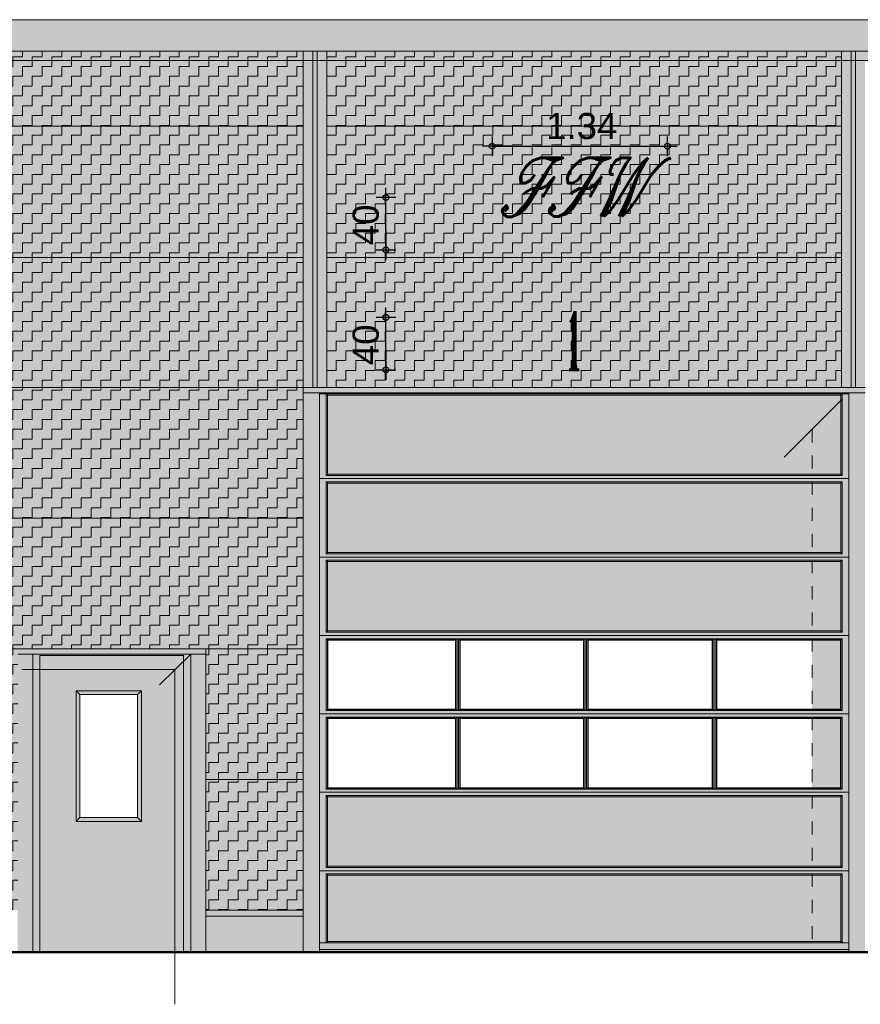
# Model space of a CAD drawing. Header units: metres. Extents: x 1169 to 1496, y -112 to 50.
# Tile 176 of 256: x 1370 to 1376, y -72 to -64. Entities that reach past the tile are written whole.
import ezdxf

# ---------------------------------------------------------------- set-up
doc = ezdxf.new("R2010")
doc.units = ezdxf.units.M
doc.header["$XCLIPFRAME"] = 2
doc.header["$PDMODE"] = 65
for name, pattern in [('AUSGEZOGEN', [0]), ('PUNKT2_S9', [0.0015, 0, -0.0015]), ('STRICHLINIE_S4', [0.4, 0.3, -0.1])]:
    doc.linetypes.add(name, pattern=pattern)
for name, color, linetype, lineweight in [('XR$2$Ansicht', 1, 'AUSGEZOGEN', 50), ('XR$2$Dach_1', 3, 'AUSGEZOGEN', 18), ('XR$2$Filling', 4, 'AUSGEZOGEN', 13), ('XR$2$Maßlinie 1_50', 7, 'AUSGEZOGEN', 25), ('XR$2$Schraffur', 4, 'AUSGEZOGEN', 13), ('XR$2$STANDARD_1', 7, 'AUSGEZOGEN', 25), ('XR$2$Wegeflächen', 4, 'AUSGEZOGEN', 13), ('XR$3$Ansicht', 1, 'AUSGEZOGEN', 50), ('XR$3$Design', 4, 'AUSGEZOGEN', 13), ('XR$3$Filling', 4, 'AUSGEZOGEN', 13), ('XR$3$Muster', 4, 'AUSGEZOGEN', 13), ('XR$3$Möblierung', 4, 'AUSGEZOGEN', 13), ('XR$4$Ansicht', 1, 'AUSGEZOGEN', 50), ('XR$4$Muster', 4, 'AUSGEZOGEN', 13), ('XR$5$Möblierung', 4, 'AUSGEZOGEN', 13)]:
    doc.layers.add(name, color=color, linetype=linetype, lineweight=lineweight)
doc.styles.add('ARIAL', font='arial.ttf')
doc.styles.add('ROMANT', font='romant__.ttf')
doc.styles.add('SCRIPTC', font='scriptc_.ttf')
doc.dimstyles.new('DIMSTYLE_3', dxfattribs={"dimtxt": 0.2, "dimasz": 0.15, "dimexe": 0, "dimexo": 1e-06, "dimgap": 0.1, "dimtad": 2, "dimdec": 1, "dimlfac": 100, "dimrnd": 0.5, "dimzin": 4, "dimdsep": 46, "dimtxsty": 'ARIAL', "dimblk1": 'ALL_ML_KREIS', "dimblk2": 'ALL_ML_KREIS', "dimsah": 1, "dimcen": 0, "dimse1": 1, "dimse2": 1, "dimclrd": 7, "dimclre": 7, "dimclrt": 7, "dimadec": 0, "dimazin": 0, "dimtfac": 1, "dimtdec": 0, "dimtix": 1, "dimtmove": 2, "dimatfit": 3, "dimfxl": 0, "dimtvp": 1.2, "dimtzin": 0, "dimlwd": 0, "dimlwe": 25, "dimarcsym": 0})
doc.dimstyles.new('DIMSTYLE_8', dxfattribs={"dimtxt": 0.2, "dimasz": 0.15, "dimexe": 0, "dimexo": 1e-06, "dimgap": 0.1, "dimtad": 2, "dimrnd": 0.005, "dimzin": 4, "dimdsep": 46, "dimtxsty": 'ARIAL', "dimblk1": 'ALL_ML_KREIS', "dimblk2": 'ALL_ML_KREIS', "dimsah": 1, "dimcen": 0, "dimse1": 1, "dimse2": 1, "dimclrd": 7, "dimclre": 7, "dimclrt": 7, "dimadec": 0, "dimazin": 0, "dimtfac": 1, "dimtdec": 0, "dimtix": 1, "dimtmove": 2, "dimatfit": 3, "dimfxl": 0, "dimtzin": 0, "dimlwd": 0, "dimlwe": 25, "dimarcsym": 0})
picture_1 = doc.add_image_def('image1.tif', size_in_pixel=(512, 512))
pattern_1 = [(90, (-0.15, 0.15), (-0.075, 0.075), [0.075, -0.075]), (180, (-0.15, 0.15), (-0.075, -0.075), [0.075, -0.075])]

# ---------------------------------------------------------------- blocks, each defined once
blk = doc.blocks.new('ALL_ML_KREIS')
at = {"color": 0, "linetype": 'ByBlock', "lineweight": -2}
for p, q in [((-1, 0), (0.5, 0)), ((0, -0.5), (0, 0.5))]:
    blk.add_line(p, q, dxfattribs=at)
blk.add_circle((0, 0), 0.15, dxfattribs=at)
blk = doc.blocks.new('*D116')
at = {"layer": 'DEFPOINTS', "color": 7, "linetype": 'AUSGEZOGEN', "lineweight": 25, "transparency": 33554687}
for p in [(1373.4445, -65.5026), (1372.5062, -65.9021), (1373.3995, -65.9021)]:
    blk.add_point(p, dxfattribs=at)
at = {"layer": 'XR$2$Maßlinie 1_50', "color": 7, "linetype": 'AUSGEZOGEN', "lineweight": -2, "transparency": 33554687}
blk.add_line((1372.5062, -65.9021), (1372.5062, -65.5026), dxfattribs=at)
at = {"layer": 'XR$2$Maßlinie 1_50', "color": 7, "linetype": 'AUSGEZOGEN', "lineweight": 25, "transparency": 33554687, "xscale": 0.15, "yscale": 0.15, "zscale": 0.15}
for p, rotation in [((1372.5062, -65.5026), 90), ((1372.5062, -65.9021), 270)]:
    blk.add_blockref('ALL_ML_KREIS', p, dxfattribs=dict(at, rotation=rotation))
at = {"layer": 'XR$2$Maßlinie 1_50', "color": 7, "linetype": 'AUSGEZOGEN', "lineweight": 25, "transparency": 33554687, "insert": (1372.3528, -65.711), "char_height": 0.2, "width": 0.8, "attachment_point": 5, "rotation": 90, "style": 'ARIAL'}
blk.add_mtext('\\A1;{\\A1;{40\\H0.132000;\\S^ ;}}', dxfattribs=at)
blk = doc.blocks.new('*D117')
at = {"layer": 'DEFPOINTS', "color": 7, "linetype": 'AUSGEZOGEN', "lineweight": 25, "transparency": 33554687}
for p in [(1373.3193, -65.1096), (1374.6609, -65.5049), (1373.3193, -65.9075)]:
    blk.add_point(p, dxfattribs=at)
at = {"layer": 'XR$2$Maßlinie 1_50', "color": 7, "linetype": 'AUSGEZOGEN', "lineweight": -2, "transparency": 33554687}
blk.add_line((1373.3193, -65.1096), (1374.6609, -65.1096), dxfattribs=at)
at = {"layer": 'XR$2$Maßlinie 1_50', "color": 7, "linetype": 'AUSGEZOGEN', "lineweight": 25, "transparency": 33554687, "xscale": 0.15, "yscale": 0.15, "zscale": 0.15, "rotation": 180}
blk.add_blockref('ALL_ML_KREIS', (1373.3193, -65.1096), dxfattribs=at)
at = {"layer": 'XR$2$Maßlinie 1_50', "color": 7, "linetype": 'AUSGEZOGEN', "lineweight": 25, "transparency": 33554687, "xscale": 0.15, "yscale": 0.15, "zscale": 0.15}
blk.add_blockref('ALL_ML_KREIS', (1374.6609, -65.1096), dxfattribs=at)
at = {"layer": 'XR$2$Maßlinie 1_50', "color": 7, "linetype": 'AUSGEZOGEN', "lineweight": 25, "transparency": 33554687, "insert": (1374.005, -64.9561), "char_height": 0.2, "width": 0.8, "attachment_point": 5, "style": 'ARIAL'}
blk.add_mtext('\\A1;{\\A1;{1.34\\H0.132000;\\S^ ;}}', dxfattribs=at)
blk = doc.blocks.new('*D120')
at = {"layer": 'DEFPOINTS', "color": 7, "linetype": 'AUSGEZOGEN', "lineweight": 25, "transparency": 33554687}
for p in [(1374.0515, -66.4188), (1372.5062, -66.821), (1374.0346, -66.821)]:
    blk.add_point(p, dxfattribs=at)
at = {"layer": 'XR$2$Maßlinie 1_50', "color": 7, "linetype": 'AUSGEZOGEN', "lineweight": -2, "transparency": 33554687}
blk.add_line((1372.5062, -66.821), (1372.5062, -66.4188), dxfattribs=at)
at = {"layer": 'XR$2$Maßlinie 1_50', "color": 7, "linetype": 'AUSGEZOGEN', "lineweight": 25, "transparency": 33554687, "xscale": 0.15, "yscale": 0.15, "zscale": 0.15}
for p, rotation in [((1372.5062, -66.4188), 90), ((1372.5062, -66.821), 270)]:
    blk.add_blockref('ALL_ML_KREIS', p, dxfattribs=dict(at, rotation=rotation))
at = {"layer": 'XR$2$Maßlinie 1_50', "color": 7, "linetype": 'AUSGEZOGEN', "lineweight": 25, "transparency": 33554687, "insert": (1372.3528, -66.6286), "char_height": 0.2, "width": 0.8, "attachment_point": 5, "rotation": 90, "style": 'ARIAL'}
blk.add_mtext('\\A1;{\\A1;{40\\H0.132000;\\S^ ;}}', dxfattribs=at)

msp = doc.modelspace()

# ---------------------------------------------------------------- hatches: boundary and pattern name
at = {"layer": 'XR$2$Filling', "linetype": 'AUSGEZOGEN', "lineweight": 13, "transparency": 33554687}
h = msp.add_hatch(dxfattribs=at)
h.set_pattern_fill('MUSTER', color=52, scale=0.075, angle=90, style=0, pattern_type=2)
h.set_pattern_definition(pattern_1)
h.paths.add_polyline_path([(1371.8731, -64.3816), (1368.7481, -64.3816), (1368.7481, -66.6251), (1368.9575, -66.6251), (1368.9575, -66.8024), (1368.9231, -66.8024), (1368.9231, -70.9551), (1369.6881, -70.9551), (1369.6881, -68.9551), (1371.1281, -68.9551), (1371.1281, -70.9551), (1371.8731, -70.9551)], flags=0)
h = msp.add_hatch(dxfattribs=at)
h.set_pattern_fill('MUSTER', color=52, scale=0.075, angle=90, style=0, pattern_type=2)
h.set_pattern_definition(pattern_1)
h.paths.add_polyline_path([(1375.9931, -66.9551), (1375.9931, -64.3816), (1372.0531, -64.3816), (1372.0531, -66.9551)], flags=0)
at = {"layer": 'XR$3$Filling', "linetype": 'AUSGEZOGEN', "lineweight": 200, "true_color": 0x861922, "transparency": 33554687}
for points in [[(1375.9879, -67.6175), (1375.9879, -67.0153), (1375.0354, -67.0153), (1375.0074, -67.0152), (1374.0507, -67.0153), (1374.0228, -67.0152), (1373.5338, -67.0153), (1372.0583, -67.0152), (1372.0583, -67.6176), (1375.0064, -67.6176), (1375.0064, -67.6176)], [(1373.814, -67.6876), (1372.0583, -67.6876), (1372.0583, -68.2176), (1373.0482, -68.2176), (1373.0482, -68.2177), (1375.9879, -68.2175), (1375.9879, -67.6876), (1374.7182, -67.6876), (1374.7182, -67.6876)], [(1373.814, -68.2876), (1372.0583, -68.2876), (1372.0583, -68.8176), (1373.0482, -68.8176), (1373.0482, -68.8176), (1375.9879, -68.8174), (1375.9879, -68.2876), (1374.7182, -68.2876), (1374.7182, -68.2875)], [(1373.814, -70.0876), (1372.0583, -70.0876), (1372.0583, -70.6176), (1373.0482, -70.6176), (1373.0482, -70.6177), (1375.9879, -70.6175), (1375.9879, -70.0876), (1374.7182, -70.0876), (1374.7182, -70.0876)], [(1373.814, -70.6876), (1372.0583, -70.6876), (1372.0583, -71.1951), (1375.9879, -71.1951), (1375.9879, -70.6876), (1374.6665, -70.6876), (1374.6665, -70.6876)]]:
    msp.add_hatch(color=246, dxfattribs=at).paths.add_polyline_path(points)
at = {"layer": 'XR$3$Muster', "linetype": 'STRICHLINIE_S4', "lineweight": 13, "true_color": 0x861922, "transparency": 33554687}
h = msp.add_hatch(color=246, dxfattribs=at)
h.paths.add_polyline_path([(1369.8581, -71.2751), (1370.9581, -71.2751), (1370.9581, -69.0051), (1369.8581, -69.0051)])
h.paths.add_polyline_path([(1370.6045, -70.2451), (1370.1645, -70.2451), (1370.1645, -69.3051), (1370.6045, -69.3051)], flags=16)
at = {"layer": 'XR$3$Möblierung', "linetype": 'AUSGEZOGEN', "lineweight": 13, "true_color": 0x9f9d98, "transparency": 33554687}
for points in [[(1368.395, -64.1416), (1368.395, -64.8324), (1368.4181, -64.8324), (1368.4181, -64.3816), (1387.2981, -64.3816), (1387.2981, -64.8324), (1387.3215, -64.8324), (1387.3215, -64.1416)], [(1371.1281, -70.9551), (1371.1281, -70.9991), (1371.8731, -70.9991), (1371.8731, -70.9551)]]:
    msp.add_hatch(color=253, dxfattribs=at).paths.add_polyline_path(points)
at = {"layer": 'XR$4$Muster', "linetype": 'AUSGEZOGEN', "lineweight": 13, "transparency": 33554687}
for points in [[(1387.2487, -64.4545), (1387.2981, -64.405), (1387.2981, -64.3816), (1368.4181, -64.3816), (1368.4181, -64.4545), (1369.5579, -64.4545)], [(1375.767, -71.2751), (1376.0481, -71.2751), (1376.0481, -66.9951), (1371.9981, -66.9951), (1371.9981, -67.2762), (1375.767, -67.2762)], [(1370.8908, -69.1124), (1370.8908, -71.2751), (1371.0131, -71.2751), (1371.0131, -68.9951), (1369.8031, -68.9951), (1369.8031, -69.1124)], [(1371.8731, -71.0391), (1371.8731, -70.9991), (1371.1281, -70.9991), (1371.1281, -71.0391)]]:
    msp.add_hatch(color=59, dxfattribs=at).paths.add_polyline_path(points)
at = {"layer": 'XR$5$Möblierung', "linetype": 'AUSGEZOGEN', "lineweight": 13, "true_color": 0x878581, "transparency": 33554687}
for points in [[(1368.9231, -66.8024), (1368.9231, -70.9551), (1369.6881, -70.9551), (1369.6881, -68.9551), (1371.1281, -68.9551), (1371.1281, -70.9551), (1371.8731, -70.9551), (1371.8731, -64.3816), (1368.7481, -64.3816), (1368.7481, -66.6251), (1368.9575, -66.6251), (1368.9575, -66.8024)], [(1372.0531, -66.9551), (1375.9931, -66.9551), (1375.9931, -64.3816), (1372.0531, -64.3816)]]:
    msp.add_hatch(color=252, dxfattribs=at).paths.add_polyline_path(points)
at = {"layer": 'XR$5$Möblierung', "linetype": 'AUSGEZOGEN', "lineweight": 13, "true_color": 0x9f9d98, "transparency": 33554687}
for points in [[(1371.8731, -71.2751), (1371.9981, -71.2751), (1371.9981, -66.9951), (1376.0481, -66.9951), (1376.0481, -71.2751), (1376.1731, -71.2751), (1376.1731, -64.3816), (1376.1001, -64.3816), (1376.1001, -66.9551), (1376.0661, -66.9551), (1376.0661, -64.3816), (1375.9931, -64.3816), (1375.9931, -66.9551), (1372.0531, -66.9551), (1372.0531, -64.3816), (1371.9801, -64.3816), (1371.9801, -66.9551), (1371.9461, -66.9551), (1371.9461, -64.3816), (1371.8731, -64.3816)], [(1369.6881, -71.2751), (1369.8031, -71.2751), (1369.8031, -68.9951), (1371.0131, -68.9951), (1371.0131, -71.2751), (1371.1281, -71.2751), (1371.1281, -68.9551), (1369.6881, -68.9551)]]:
    msp.add_hatch(color=253, dxfattribs=at).paths.add_polyline_path(points)
at = {"layer": 'XR$5$Möblierung', "linetype": 'AUSGEZOGEN', "lineweight": 13, "true_color": 0x73716e, "transparency": 33554687}
for points in [[(1371.9461, -66.9551), (1371.9801, -66.9551), (1371.9801, -64.3816), (1371.9461, -64.3816)], [(1376.1001, -66.9551), (1376.1001, -64.3816), (1376.0661, -64.3816), (1376.0661, -66.9551)]]:
    msp.add_hatch(color=8, dxfattribs=at).paths.add_polyline_path(points)
at = {"layer": 'XR$5$Möblierung', "linetype": 'AUSGEZOGEN', "lineweight": 13, "true_color": 0x72151d, "transparency": 33554687}
for points in [[(1371.9981, -67.2762), (1371.9981, -71.2751), (1375.767, -71.2751), (1375.767, -71.1951), (1372.0583, -71.1951), (1372.0583, -70.6877), (1372.0583, -70.6876), (1373.8087, -70.6876), (1374.5581, -70.6876), (1374.6665, -70.6876), (1374.6665, -70.6876), (1375.767, -70.6876), (1375.767, -70.6176), (1374.6665, -70.6176), (1374.6665, -70.6176), (1373.0482, -70.6177), (1372.0583, -70.6177), (1372.0583, -70.6176), (1372.0583, -70.0877), (1372.0583, -70.0876), (1373.8087, -70.0876), (1374.5582, -70.0876), (1374.7182, -70.0876), (1374.7182, -70.0876), (1375.767, -70.0876), (1375.767, -70.0278), (1373.0518, -70.0278), (1373.0416, -70.0176), (1372.0583, -70.0176), (1372.0583, -69.4876), (1373.0417, -69.4876), (1373.0518, -69.4775), (1375.767, -69.4775), (1375.767, -69.4278), (1373.0518, -69.4278), (1373.0416, -69.4176), (1372.0583, -69.4176), (1372.0583, -69.4176), (1372.0583, -68.8876), (1373.0417, -68.8876), (1373.0518, -68.8775), (1375.767, -68.8775), (1375.767, -68.8177), (1375.0363, -68.8177), (1375.0363, -68.8176), (1372.0583, -68.8176), (1372.0583, -68.8176), (1372.0583, -68.2877), (1372.0583, -68.2876), (1373.814, -68.2876), (1374.7182, -68.2875), (1374.7182, -68.2876), (1374.7837, -68.2876), (1375.767, -68.2875), (1375.767, -68.2176), (1374.6665, -68.2176), (1374.6665, -68.2176), (1373.0482, -68.2177), (1372.0583, -68.2177), (1372.0583, -68.2176), (1372.0583, -67.6877), (1372.0583, -67.6876), (1373.8087, -67.6876), (1374.5582, -67.6876), (1374.7182, -67.6876), (1374.7182, -67.6876), (1375.767, -67.6876), (1375.767, -67.6176), (1372.0583, -67.6176), (1372.0583, -67.2762)], [(1369.8031, -71.2751), (1369.8581, -71.2751), (1369.8581, -69.1124), (1369.8031, -69.1124)]]:
    msp.add_hatch(color=246, dxfattribs=at).paths.add_polyline_path(points)
at = {"layer": 'XR$5$Möblierung', "linetype": 'AUSGEZOGEN', "lineweight": 13, "true_color": 0xb4b2ac, "transparency": 33554687}
msp.add_hatch(color=253, dxfattribs=at).paths.add_polyline_path([(1371.1281, -70.9991), (1371.1281, -71.2751), (1371.8731, -71.2751), (1371.8731, -70.9991)])

# ---------------------------------------------------------------- linework, layer by layer
at = {"layer": 'XR$2$Ansicht', "color": 4, "linetype": 'AUSGEZOGEN', "lineweight": 13, "transparency": 33554687}
for p, q in [((1368.7481, -64.9551), (1371.8731, -64.9551)), ((1372.0531, -64.9551), (1375.9931, -64.9551)), ((1369.5896, -65.9599), (1371.8731, -65.9599)), ((1372.0531, -65.9599), (1375.9931, -65.9599)), ((1368.9231, -66.9551), (1371.9981, -66.9551)), ((1376.1731, -66.9551), (1371.9981, -66.9551)), ((1371.9981, -66.9951), (1371.9981, -71.2751)), ((1376.0481, -66.9951), (1376.0481, -71.2751)), ((1368.9231, -67.9551), (1371.8731, -67.9551)), ((1368.9231, -68.9551), (1371.8731, -68.9551)), ((1369.8031, -68.9551), (1370.9931, -68.9551)), ((1369.8031, -71.2751), (1369.8031, -68.9951)), ((1371.0131, -71.2751), (1371.0131, -68.9951)), ((1369.8581, -71.2751), (1369.8581, -69.0051)), ((1369.8581, -69.0051), (1370.9581, -69.0051)), ((1370.9581, -71.2751), (1370.9581, -69.0051)), ((1370.1345, -69.2751), (1370.1645, -69.3051)), ((1370.6045, -69.3051), (1370.6345, -69.2751)), ((1371.1281, -69.9551), (1371.8731, -69.9551)), ((1370.1345, -70.2751), (1370.1645, -70.2451)), ((1370.6045, -70.2451), (1370.6345, -70.2751)), ((1371.1281, -70.9551), (1371.8731, -70.9551)), ((1371.1281, -70.9991), (1371.8731, -70.9991))]:
    msp.add_line(p, q, dxfattribs=at)
for points in [[(1370.1345, -70.2751), (1370.6345, -70.2751), (1370.6345, -69.2751), (1370.1345, -69.2751), (1370.1345, -70.2751)], [(1370.1645, -70.2451), (1370.6045, -70.2451), (1370.6045, -69.3051), (1370.1645, -69.3051), (1370.1645, -70.2451)]]:
    msp.add_lwpolyline(points, close=True, dxfattribs=at)
at = {"layer": 'XR$2$Dach_1', "color": 4, "linetype": 'AUSGEZOGEN', "lineweight": 13, "transparency": 33554687}
for p, q in [((1368.395, -64.1416), (1387.3215, -64.1416)), ((1368.395, -64.3816), (1387.3215, -64.3816)), ((1371.8731, -66.9551), (1371.8731, -64.3816)), ((1371.9461, -66.9551), (1371.9461, -64.3816)), ((1371.9801, -66.9551), (1371.9801, -64.3816)), ((1372.0531, -66.9551), (1372.0531, -64.3816)), ((1375.9931, -66.9551), (1375.9931, -64.3816)), ((1376.0661, -66.9551), (1376.0661, -64.3816)), ((1376.1001, -66.9551), (1376.1001, -64.3816)), ((1371.8731, -71.2751), (1371.8731, -66.9551)), ((1371.8731, -66.9951), (1376.1731, -66.9951)), ((1371.9981, -71.2751), (1371.9981, -66.9951)), ((1369.6881, -68.9951), (1371.1281, -68.9951)), ((1369.8031, -71.2751), (1369.8031, -68.9951)), ((1371.0131, -71.2751), (1371.0131, -68.9951)), ((1371.1281, -71.2751), (1371.1281, -68.9551))]:
    msp.add_line(p, q, dxfattribs=at)
at = {"layer": 'XR$2$Schraffur', "color": 1, "linetype": 'AUSGEZOGEN', "lineweight": 13, "transparency": 33554687}
for p, q in [((1373.5348, -67.0051), (1371.9981, -67.0051)), ((1372.0583, -67.0152), (1372.0481, -67.0051)), ((1372.0481, -67.0051), (1372.0481, -67.6278)), ((1372.0583, -67.0152), (1372.0583, -67.6176)), ((1375.9879, -67.0152), (1372.0583, -67.0152)), ((1376.0481, -67.0051), (1373.5348, -67.0051)), ((1374.0218, -67.0153), (1373.5348, -67.0153)), ((1375.0064, -67.0153), (1374.0518, -67.0153)), ((1375.9879, -67.0153), (1375.0364, -67.0153)), ((1375.9879, -67.0153), (1375.9981, -67.0051)), ((1375.9879, -67.6176), (1375.9879, -67.0152)), ((1375.9981, -67.0051), (1375.9981, -67.6278)), ((1372.0583, -67.6176), (1372.0481, -67.6278)), ((1372.0481, -67.6278), (1375.9981, -67.6278)), ((1375.9879, -67.6176), (1372.0583, -67.6176)), ((1374.0218, -67.6176), (1373.0716, -67.6177)), ((1374.6365, -67.6176), (1374.0518, -67.6176)), ((1375.0064, -67.6176), (1374.0518, -67.6176)), ((1375.0064, -67.6176), (1374.7182, -67.6176)), ((1375.9879, -67.6175), (1375.0364, -67.6176)), ((1375.988, -67.6176), (1375.0364, -67.6176)), ((1375.9879, -67.6176), (1375.9981, -67.6278)), ((1371.9981, -67.6526), (1376.0481, -67.6526)), ((1372.0583, -67.6877), (1372.0481, -67.6775)), ((1372.0481, -67.6775), (1372.0481, -68.0916)), ((1372.0481, -67.6775), (1375.9981, -67.6775)), ((1372.0481, -67.7089), (1372.0481, -68.2278)), ((1375.9881, -67.6875), (1372.0583, -67.6877)), ((1372.0583, -67.6876), (1372.0583, -68.2176)), ((1375.988, -67.6876), (1374.7182, -67.6876)), ((1375.9879, -67.6877), (1375.9981, -67.6775)), ((1375.9879, -68.2176), (1375.9879, -67.6876)), ((1375.9981, -67.6775), (1375.9981, -68.0916)), ((1375.9981, -67.7089), (1375.9981, -68.2278)), ((1372.0583, -68.2176), (1372.0481, -68.2278)), ((1372.0481, -68.2278), (1375.9981, -68.2278)), ((1375.988, -68.2175), (1372.0583, -68.2177)), ((1375.9881, -68.2176), (1374.6665, -68.2176)), ((1375.9879, -68.2175), (1375.9981, -68.2277)), ((1371.9981, -68.2526), (1376.0481, -68.2526)), ((1372.0583, -68.2877), (1372.0481, -68.2775)), ((1372.0481, -68.2775), (1372.0481, -68.8278)), ((1372.0481, -68.2775), (1375.9981, -68.2775)), ((1372.0583, -68.2876), (1372.0583, -68.8176)), ((1375.988, -68.2876), (1372.0583, -68.2876)), ((1375.9879, -68.2875), (1375.0364, -68.2876)), ((1375.9879, -68.2877), (1375.9981, -68.2775)), ((1375.9879, -68.8176), (1375.9879, -68.2875)), ((1375.9981, -68.2775), (1375.9981, -68.8278)), ((1372.0481, -68.4829), (1372.0481, -68.8226)), ((1372.0583, -68.4931), (1372.0583, -68.8124)), ((1375.9879, -68.8124), (1375.9879, -68.4931)), ((1375.9879, -68.8177), (1375.9879, -68.4932)), ((1375.9981, -68.4829), (1375.9981, -68.8226)), ((1372.0481, -68.7123), (1372.0481, -68.8278)), ((1372.0583, -68.7224), (1372.0583, -68.8176)), ((1375.9981, -68.7123), (1375.9981, -68.8278)), ((1372.0583, -68.8176), (1372.0481, -68.8278)), ((1372.0481, -68.8278), (1375.9981, -68.8278)), ((1375.988, -68.8176), (1372.0583, -68.8176)), ((1375.9881, -68.8177), (1375.0363, -68.8177)), ((1375.9879, -68.8176), (1375.9981, -68.8278)), ((1371.9981, -68.8526), (1376.0481, -68.8526)), ((1372.0583, -68.8876), (1372.0481, -68.8775)), ((1372.0481, -68.8775), (1372.0481, -69.4278)), ((1372.0481, -68.8775), (1375.9981, -68.8775)), ((1372.0583, -68.8876), (1372.0583, -69.4176)), ((1373.0417, -68.8876), (1372.0583, -68.8876)), ((1373.0416, -68.8877), (1373.0416, -69.4176)), ((1373.0518, -68.8775), (1373.0518, -69.4278)), ((1373.0614, -68.8775), (1373.0614, -69.4278)), ((1374.0218, -68.8876), (1373.0716, -68.8877)), ((1373.0716, -68.8877), (1373.0716, -69.4177)), ((1374.0218, -68.8876), (1373.33, -68.8876)), ((1374.0218, -68.8876), (1374.0218, -69.4176)), ((1374.032, -68.8775), (1374.032, -69.4278)), ((1374.0416, -68.8775), (1374.0416, -69.4278)), ((1375.0064, -68.8876), (1374.0517, -68.8876)), ((1374.6365, -68.8876), (1374.0518, -68.8876)), ((1374.0518, -68.8876), (1374.0518, -69.4177)), ((1375.0064, -68.8876), (1374.6665, -68.8876)), ((1375.0064, -68.8876), (1375.0064, -69.4177)), ((1375.0166, -68.8775), (1375.0166, -69.4278)), ((1375.0262, -68.8775), (1375.0262, -69.4278)), ((1375.0364, -68.8876), (1375.0364, -69.4176)), ((1375.9894, -68.8876), (1375.0364, -68.8876)), ((1375.9879, -68.8877), (1375.9981, -68.8775)), ((1375.9879, -69.4176), (1375.9879, -68.8876)), ((1375.9981, -68.8775), (1375.9981, -69.4278)), ((1372.0583, -69.4176), (1372.0481, -69.4278)), ((1372.0481, -69.4278), (1375.9981, -69.4278)), ((1373.0417, -69.4176), (1372.0583, -69.4176)), ((1374.0218, -69.4176), (1373.0716, -69.4176)), ((1374.0218, -69.4176), (1373.5348, -69.4176)), ((1374.6365, -69.4176), (1374.0517, -69.4176)), ((1375.0064, -69.4177), (1374.0517, -69.4176)), ((1375.0064, -69.4176), (1374.7182, -69.4176)), ((1375.9894, -69.4177), (1375.0364, -69.4176)), ((1375.9879, -69.4176), (1375.9981, -69.4278)), ((1371.9981, -69.4526), (1376.0481, -69.4526)), ((1372.0583, -69.4876), (1372.0481, -69.4775)), ((1372.0481, -69.4775), (1372.0481, -70.0278)), ((1372.0481, -69.4775), (1375.9981, -69.4775)), ((1372.0583, -69.4876), (1372.0583, -70.0176)), ((1373.0417, -69.4876), (1372.0583, -69.4876)), ((1373.0416, -69.4877), (1373.0416, -70.0176)), ((1373.0518, -69.4775), (1373.0518, -70.0278)), ((1373.0614, -69.4775), (1373.0614, -70.0278)), ((1374.0218, -69.4876), (1373.0716, -69.4877)), ((1373.0716, -69.4877), (1373.0716, -70.0177)), ((1374.0218, -69.4876), (1373.33, -69.4876)), ((1374.0218, -69.4876), (1374.0218, -70.0176)), ((1374.032, -69.4775), (1374.032, -70.0278)), ((1374.0416, -69.4775), (1374.0416, -70.0278)), ((1375.0064, -69.4876), (1374.0517, -69.4876)), ((1374.6365, -69.4876), (1374.0518, -69.4876)), ((1374.0518, -69.4876), (1374.0518, -70.0177)), ((1375.0064, -69.4876), (1374.6665, -69.4876)), ((1375.0064, -69.4876), (1375.0064, -70.0177)), ((1375.0166, -69.4775), (1375.0166, -70.0278)), ((1375.0262, -69.4775), (1375.0262, -70.0278)), ((1375.0364, -69.4876), (1375.0364, -70.0176)), ((1375.9879, -69.4878), (1375.0364, -69.4878)), ((1375.9879, -69.4878), (1375.9981, -69.4776)), ((1375.9879, -70.0176), (1375.9879, -69.4876)), ((1375.9981, -69.4775), (1375.9981, -70.0278)), ((1371.9981, -70.0526), (1376.0481, -70.0526)), ((1372.0583, -70.0176), (1372.0481, -70.0278)), ((1372.0481, -70.0278), (1375.9981, -70.0278)), ((1373.0417, -70.0176), (1372.0583, -70.0176)), ((1374.0218, -70.0176), (1373.0716, -70.0176)), ((1374.0218, -70.0176), (1373.5348, -70.0176)), ((1374.6365, -70.0176), (1374.0517, -70.0176)), ((1375.0064, -70.0177), (1374.0517, -70.0176)), ((1375.0064, -70.0176), (1374.7182, -70.0176)), ((1375.988, -70.0178), (1375.0364, -70.0178)), ((1375.9879, -70.0176), (1375.9981, -70.0278)), ((1372.0583, -70.0877), (1372.0481, -70.0775)), ((1372.0481, -70.0775), (1372.0481, -70.1412)), ((1372.0481, -70.0775), (1372.0481, -70.6278)), ((1372.0481, -70.0775), (1375.9981, -70.0775)), ((1375.9881, -70.0875), (1372.0583, -70.0877)), ((1372.0583, -70.0876), (1372.0583, -70.131)), ((1372.0583, -70.0876), (1372.0583, -70.6176)), ((1375.988, -70.0876), (1374.7182, -70.0876)), ((1375.9879, -70.0877), (1375.9981, -70.0775)), ((1375.9879, -70.1312), (1375.9879, -70.0875)), ((1375.9879, -70.6176), (1375.9879, -70.0875)), ((1375.9981, -70.0775), (1375.9981, -70.1412)), ((1375.9981, -70.0775), (1375.9981, -70.6278)), ((1371.9981, -70.6526), (1376.0481, -70.6526)), ((1372.0583, -70.6176), (1372.0481, -70.6278)), ((1372.0481, -70.6278), (1375.9981, -70.6278)), ((1375.988, -70.6175), (1372.0583, -70.6177)), ((1374.6365, -70.6176), (1373.33, -70.6176)), ((1375.9881, -70.6176), (1374.6665, -70.6176)), ((1375.9879, -70.6175), (1375.9981, -70.6277)), ((1372.0583, -70.6877), (1372.0481, -70.6775)), ((1372.0481, -70.6775), (1372.0481, -71.2053)), ((1372.0481, -70.6775), (1375.9981, -70.6775)), ((1375.9879, -70.6875), (1372.0583, -70.6877)), ((1372.0583, -70.6876), (1372.0583, -71.1951)), ((1375.988, -70.6876), (1374.6665, -70.6876)), ((1375.9879, -70.6877), (1375.9981, -70.6775)), ((1375.9879, -71.1951), (1375.9879, -70.6875)), ((1375.9981, -70.6775), (1375.9981, -71.2053)), ((1376.0481, -71.2053), (1371.9981, -71.2053)), ((1376.0481, -71.2551), (1371.9981, -71.2551)), ((1372.0583, -71.1951), (1372.0481, -71.2053)), ((1375.9879, -71.1951), (1372.0583, -71.1951)), ((1376.0481, -71.2053), (1373.33, -71.2053)), ((1375.9879, -71.1951), (1374.7182, -71.1951)), ((1375.9879, -71.1951), (1375.9981, -71.2053))]:
    msp.add_line(p, q, dxfattribs=at)
at = {"layer": 'XR$2$STANDARD_1', "color": 35, "linetype": 'AUSGEZOGEN', "lineweight": 13, "transparency": 33554687}
for p, q in [((1373.0416, -68.8877), (1373.0518, -68.8775)), ((1373.0716, -68.8877), (1373.0614, -68.8775)), ((1374.0218, -68.8876), (1374.0319, -68.8774)), ((1374.0518, -68.8876), (1374.0416, -68.8774)), ((1375.0064, -68.8876), (1375.0166, -68.8774)), ((1375.0364, -68.8876), (1375.0263, -68.8774)), ((1373.0416, -69.4176), (1373.0518, -69.4278)), ((1373.0614, -69.4278), (1373.0716, -69.4176)), ((1374.0218, -69.4176), (1374.0319, -69.4278)), ((1374.0416, -69.4278), (1374.0517, -69.4176)), ((1375.0064, -69.4177), (1375.0166, -69.4278)), ((1375.0262, -69.4278), (1375.0364, -69.4176)), ((1373.0416, -69.4877), (1373.0518, -69.4775)), ((1373.0716, -69.4877), (1373.0614, -69.4775)), ((1374.0218, -69.4876), (1374.0319, -69.4774)), ((1374.0518, -69.4876), (1374.0416, -69.4774)), ((1375.0064, -69.4876), (1375.0166, -69.4774)), ((1375.0364, -69.4876), (1375.0263, -69.4774)), ((1373.0416, -70.0176), (1373.0518, -70.0278)), ((1373.0614, -70.0278), (1373.0716, -70.0176)), ((1374.0218, -70.0176), (1374.0319, -70.0278)), ((1374.0416, -70.0278), (1374.0517, -70.0176)), ((1375.0064, -70.0177), (1375.0166, -70.0278)), ((1375.0262, -70.0278), (1375.0364, -70.0176))]:
    msp.add_line(p, q, dxfattribs=at)
at = {"layer": 'XR$2$Wegeflächen', "color": 1, "linetype": 'AUSGEZOGEN', "lineweight": 50, "transparency": 33554687}
msp.add_line((1339.4695, -71.2751), (1389.613, -71.2751), dxfattribs=at)
at = {"layer": 'XR$4$Ansicht', "color": 35, "linetype": 'AUSGEZOGEN', "lineweight": 13, "transparency": 33554687}
for p, q in [((1368.4065, -64.4545), (1388.7463, -64.4545)), ((1375.9981, -67.0451), (1375.5548, -67.4884)), ((1371.0131, -68.9951), (1370.7734, -69.2298)), ((1370.8908, -69.1124), (1369.7188, -69.1124)), ((1370.8908, -69.1124), (1370.8908, -71.6744))]:
    msp.add_line(p, q, dxfattribs=at)
at = {"layer": 'XR$4$Ansicht', "color": 4, "linetype": 'PUNKT2_S9', "lineweight": 13, "transparency": 33554687}
msp.add_line((1375.767, -67.2762), (1375.767, -71.2751), dxfattribs=at)

# ---------------------------------------------------------------- texts
at = {"layer": 'XR$2$STANDARD_1', "color": 1, "linetype": 'AUSGEZOGEN', "lineweight": 13, "transparency": 33554687, "char_height": 0.45, "attachment_point": 7, "rotation": 0.0189}
for s, insert, width, style in [('\\W0.89;\\Q19.0; FFW            Schönwalde           Dorf', (1373.0895, -65.9059), 11.525841, 'SCRIPTC'), ('\\W0.40;1', (1373.8706, -66.821), 0.277471, 'ROMANT')]:
    msp.add_mtext(s, dxfattribs=dict(at, insert=insert, width=width, style=style))

# ---------------------------------------------------------------- dimensions: what is measured, and where the dimension line sits
at = {"layer": 'XR$2$Maßlinie 1_50', "color": 7, "linetype": 'AUSGEZOGEN', "lineweight": 25, "transparency": 33554687}
dim = msp.add_linear_dim(base=(1374.6609, -65.1096), p1=(1373.3193, -65.9075), p2=(1374.6609, -65.5049), dimstyle='DIMSTYLE_8', override={"dimpost": '<>', "dimclrd": 7, "dimclre": 7, "dimclrt": 7, "dimlwd": 0, "dimlwe": 25}, dxfattribs=at)
dim.commit()
dim.dimension.update_dxf_attribs({"geometry": '*D117', "text_midpoint": (1374.005, -64.9561), "dimtype": 160})
for base, p1, p2, picture, middle in [((1372.506215, -65.502586), (1373.399472, -65.902092), (1373.444529, -65.502586), '*D116', (1372.352804, -65.711043)), ((1372.5062, -66.4188), (1374.0346, -66.821), (1374.0514, -66.4188), '*D120', (1372.3528, -66.6286))]:
    dim = msp.add_linear_dim(base=base, p1=p1, p2=p2, angle=90, dimstyle='DIMSTYLE_3', override={"dimpost": '<>', "dimclrd": 7, "dimclre": 7, "dimclrt": 7, "dimlwd": 0, "dimlwe": 25}, dxfattribs=at)
    dim.commit()
    dim.dimension.update_dxf_attribs({"geometry": picture, "text_midpoint": middle, "dimtype": 160})

# ---------------------------------------------------------------- pictures from other files: only their frames are drawn
at = {"layer": 'XR$3$Ansicht', "color": 4, "linetype": 'AUSGEZOGEN', "lineweight": 13, "transparency": 33554687}
image = msp.add_image(picture_1, insert=(1370.1645, -70.2451), size_in_units=(0.44, 0.94), dxfattribs=at)
image.set_boundary_path([(511.5, 511.5), (511.5, -0.5), (-0.5, -0.5), (-0.5, 511.5), (511.5, 511.5)])
at = {"layer": 'XR$3$Design', "color": 7, "linetype": 'AUSGEZOGEN', "lineweight": 25, "transparency": 33554687}
image = msp.add_image(picture_1, insert=(1372.0583, -69.4176), size_in_units=(0.9833, 0.53), dxfattribs=at)
image.set_boundary_path([(-0.5, 511.5), (511.5, 511.5), (511.5, -0.5), (-0.5, -0.5), (-0.5, 511.5)])
image = msp.add_image(picture_1, insert=(1373.0716, -69.4176), size_in_units=(0.9501, 0.53), dxfattribs=at)
image.set_boundary_path([(-0.5, -0.46), (-0.5, 511.46), (399.52, 511.5), (511.5, 511.5), (511.5, -0.5), (399.52, -0.5), (-0.5, -0.46)])
image = msp.add_image(picture_1, insert=(1374.0517, -69.4177), size_in_units=(0.9547, 0.5301), dxfattribs=at)
image.set_boundary_path([(-0.5, -0.47), (-0.5, -0.46), (-0.49, -0.46), (-0.49, 511.44), (313.1, 511.44), (313.1, 511.48), (511.5, 511.5), (511.5, 511.44), (511.49, 511.44), (511.49, -0.46), (329.19, -0.46), (329.19, -0.5), (-0.5, -0.47)])
image = msp.add_image(picture_1, insert=(1375.0364, -69.4176), size_in_units=(0.9515, 0.53), dxfattribs=at)
image.set_boundary_path([(-0.5, 511.5), (511.5, 511.5), (511.5, -0.5), (-0.5, -0.5), (-0.5, 511.5)])
image = msp.add_image(picture_1, insert=(1372.0583, -70.0176), size_in_units=(0.9833, 0.53), dxfattribs=at)
image.set_boundary_path([(-0.5, 511.5), (511.5, 511.5), (511.5, -0.5), (-0.5, -0.5), (-0.5, 511.5)])
image = msp.add_image(picture_1, insert=(1373.0716, -70.0176), size_in_units=(0.9501, 0.53), dxfattribs=at)
image.set_boundary_path([(-0.5, -0.46), (-0.5, 511.46), (399.52, 511.5), (511.5, 511.5), (511.5, -0.5), (399.52, -0.5), (-0.5, -0.46)])
image = msp.add_image(picture_1, insert=(1374.0517, -70.0177), size_in_units=(0.9547, 0.5301), dxfattribs=at)
image.set_boundary_path([(-0.5, -0.47), (-0.5, -0.46), (-0.49, -0.46), (-0.49, 511.44), (313.1, 511.44), (313.1, 511.48), (511.5, 511.5), (511.5, 511.44), (511.49, 511.44), (511.49, -0.46), (329.19, -0.46), (329.19, -0.5), (-0.5, -0.47)])
image = msp.add_image(picture_1, insert=(1375.0364, -70.0176), size_in_units=(0.9515, 0.53), dxfattribs=at)
image.set_boundary_path([(-0.5, 511.5), (511.5, 511.5), (511.5, -0.5), (-0.5, -0.5), (-0.5, 511.5)])

doc.saveas('drawing.dxf')
